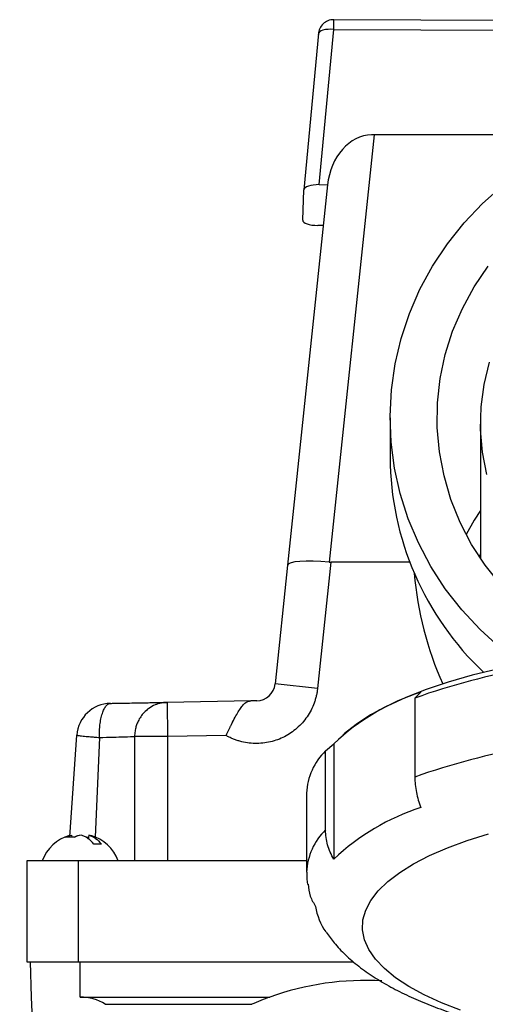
# Model space of a CAD drawing. Header units: inches. Extents: x 1.5 to 64.5, y 1.5 to 49.5.
# Tile 4 of 27: x 11.9 to 14.6, y 10.3 to 16.1. Entities that reach past the tile are written whole.
import ezdxf

# ---------------------------------------------------------------- set-up
doc = ezdxf.new("R2010")
doc.units = ezdxf.units.IN
doc.header["$LTSCALE"] = 6
doc.header["$MEASUREMENT"] = 0
doc.layers.add('DIMENSIONS', color=140, linetype='Continuous', lineweight=25)
doc.styles.add('SLDTEXTSTYLE0', font='TXT', dxfattribs={"width": 0.7})
doc.dimstyles.new('SLDDIMSTYLE0', dxfattribs={"dimtxt": 0.509766, "dimasz": 0.78, "dimexe": 0, "dimexo": 0.0625, "dimgap": 0.127441, "dimtad": 0, "dimtih": 1, "dimtoh": 1, "dimrnd": 1e-09, "dimzin": 12, "dimdsep": 46, "dimtxsty": 'SLDTEXTSTYLE0', "dimsah": 1, "dimcen": 0.09, "dimadec": 0, "dimazin": 3, "dimtfac": 1, "dimtofl": 0, "dimtmove": 0, "dimatfit": 3, "dimfxl": 0, "dimfrac": 2, "dimtolj": 1, "dimtzin": 12, "dimarcsym": 0})

# ---------------------------------------------------------------- blocks, each defined once
blk = doc.blocks.new('_D_11')
at = {"layer": 'DIMENSIONS'}
for p, q in [((5.6493, 10.2534), (5.4782, 10.2534)), ((5.4782, 10.2534), (5.4782, 9.4432)), ((7.1642, 10.2534), (7.3353, 10.2534)), ((7.3353, 10.2534), (7.3353, 9.4432)), ((8.083, 10.2534), (9.583, 10.2534)), ((9.583, 10.2534), (9.583, 8.7958)), ((5.4782, 9.4432), (5.6493, 9.4432)), ((7.3353, 9.4432), (7.1642, 9.4432)), ((13.6259, 8.7958), (8.833, 8.7958)), ((9.583, 6.6748), (9.583, 8.7958)), ((12.1539, 6.6748), (8.833, 6.6748))]:
    blk.add_line(p, q, dxfattribs=at)
for points in [[(9.583, 8.7958), (9.463, 8.0158), (9.703, 8.0158)], [(9.583, 6.6748), (9.703, 7.4548), (9.463, 7.4548)]]:
    blk.add_solid(points, dxfattribs=at)
at = {"layer": 'DIMENSIONS', "char_height": 0.5, "attachment_point": 1, "style": 'SLDTEXTSTYLE0'}
for s, insert in [('2.12', (5.6493, 11.0121)), ('53.9', (5.6493, 10.0878))]:
    blk.add_mtext(s, dxfattribs=dict(at, insert=insert))

msp = doc.modelspace()

# ---------------------------------------------------------------- linework, layer by layer
for p, q in [((16.3422, 16.0624), (13.7413, 16.0729)), ((13.6514, 15.9913), (13.5657, 15.0768)), ((13.6514, 15.9913), (13.6513, 15.9906)), ((13.6568, 15.1066), (13.742, 16.0159)), ((13.742, 16.0159), (15.5687, 16.0085)), ((13.9783, 15.3991), (13.7151, 12.8952)), ((15.238, 15.3991), (13.9783, 15.3991)), ((13.7049, 15.1048), (13.4708, 12.8769)), ((13.5595, 14.8987), (13.5656, 15.0762)), ((13.6568, 15.1066), (13.7051, 15.1064)), ((13.68, 14.8675), (13.6486, 14.8676)), ((14.0707, 13.7411), (14.0707, 13.5106)), ((14.6002, 13.7104), (14.6002, 12.9169)), ((14.5958, 12.9235), (14.6002, 12.9443)), ((13.4708, 12.8769), (13.3977, 12.1814)), ((13.724, 12.8948), (13.6463, 12.1553)), ((14.1862, 12.8948), (13.724, 12.8948)), ((13.6463, 12.1553), (13.3977, 12.1814)), ((14.2516, 12.1337), (14.2162, 12.0988)), ((13.2565, 12.0824), (12.7655, 12.0738)), ((12.7655, 12.0738), (12.7689, 11.8738)), ((14.2162, 12.0988), (14.2162, 11.6362)), ((12.1961, 11.2865), (12.2378, 11.882)), ((13.8036, 11.8908), (13.7943, 11.8826)), ((12.3693, 11.868), (12.3439, 11.2834)), ((12.7689, 11.8738), (12.5758, 11.8738)), ((12.5758, 11.8738), (12.5758, 11.1448)), ((13.1107, 11.8798), (12.7689, 11.8738)), ((12.7689, 11.8738), (12.7689, 11.1448)), ((13.6933, 11.789), (13.7416, 11.8316)), ((13.7416, 11.8316), (13.7416, 11.1552)), ((13.6933, 11.3264), (13.6933, 11.789)), ((13.5827, 11.5425), (13.5827, 11.0799)), ((12.2228, 11.284), (12.1708, 11.284)), ((12.2068, 11.2961), (12.2089, 11.284)), ((12.2917, 11.284), (12.3055, 11.284)), ((12.3077, 11.2961), (12.3036, 11.2731)), ((12.319, 11.2923), (12.3077, 11.2961)), ((11.9452, 11.1448), (11.9452, 10.5548)), ((12.2452, 11.1448), (11.9452, 11.1448)), ((12.2452, 11.1448), (12.2452, 10.5548)), ((13.5827, 11.1448), (12.2452, 11.1448)), ((11.9452, 10.5548), (12.2452, 10.5548)), ((11.9639, 10.5548), (11.9711, 10.3474)), ((12.2452, 10.5548), (13.8565, 10.5548)), ((12.2572, 10.3474), (12.2572, 10.5548)), ((11.9711, 10.3474), (12.0044, 9.3948)), ((12.2572, 10.3474), (13.3675, 10.3474)), ((12.4042, 10.305), (13.2613, 10.305))]:
    msp.add_line(p, q)
at = {"flags": 128}
for points in [[(13.742, 16.0159), (13.7245, 16.0168), (13.7077, 16.0163), (13.6921, 16.0146), (13.6784, 16.0117), (13.6671, 16.0076), (13.6586, 16.0027), (13.6533, 15.9969), (13.6514, 15.9913)], [(14.7148, 12.3942), (14.5977, 12.5006), (14.4906, 12.616), (14.3943, 12.7396), (14.3096, 12.8704), (14.2369, 13.0074), (14.177, 13.1498), (14.1301, 13.2964), (14.0966, 13.4463), (14.0768, 13.5983), (14.0708, 13.7513), (14.0786, 13.9043), (14.1002, 14.056), (14.1355, 14.2055), (14.1842, 14.3517), (14.2459, 14.4934), (14.3202, 14.6297), (14.4065, 14.7595), (14.5042, 14.8821), (14.6127, 14.9963), (14.7311, 15.1015)], [(14.7193, 12.7621), (14.628, 12.8769), (14.5485, 12.9993), (14.4815, 13.128), (14.4274, 13.2621), (14.3868, 13.4002), (14.36, 13.5414), (14.3473, 13.6842), (14.3488, 13.8275), (14.3644, 13.9701), (14.394, 14.1108), (14.4374, 14.2482), (14.4942, 14.3812), (14.5639, 14.5087), (14.6459, 14.6296)], [(14.6381, 13.4079), (14.6123, 13.5388), (14.6008, 13.6715), (14.6039, 13.8046), (14.6213, 13.9368), (14.653, 14.0666)], [(14.6002, 13.1973), (14.5639, 13.1407), (14.5165, 13.0571)], [(14.6991, 12.2689), (14.5512, 12.2328), (14.4119, 12.1928), (14.282, 12.1492), (14.1625, 12.1024), (14.0539, 12.0525), (13.9569, 11.9999), (13.8721, 11.9448), (13.8036, 11.8908)], [(14.4833, 10.27), (14.3714, 10.3136), (14.2703, 10.3602), (14.1805, 10.4094), (14.1028, 10.4609), (14.0377, 10.5145), (13.9855, 10.5696), (13.9466, 10.6261), (13.9214, 10.6834), (13.9098, 10.7413), (13.9122, 10.7993), (13.9283, 10.857), (13.9581, 10.9141), (14.0014, 10.9702), (14.058, 11.0249), (14.1274, 11.0778), (14.2091, 11.1286), (14.3027, 11.177), (14.4076, 11.2225), (14.5229, 11.2651), (14.648, 11.3042)]]:
    msp.add_lwpolyline(points, dxfattribs=at)
for centre, radius, start, end in [((12.6176, 16.0306), 1.1245, 359.25168, 2.15733), ((15.8184, 13.5205), 1.7477, 180.32576, 226.63722), ((15.5179, 8.4805), 3.8453, 99.62431, 109.786), ((13.2883, 12.1929), 0.11, 271, 354), ((14.6602, 10.8625), 1.3352, 107.81738, 133.4673), ((12.4373, 11.868), 0.2, 91, 176), ((13.945, 11.528), 0.3626, 133.97021, 177.71954), ((15.5179, 8.0179), 3.8453, 99.62431, 109.786), ((14.6602, 10.1861), 1.3352, 107.81738, 133.4673), ((13.9451, 11.0654), 0.3626, 133.97081, 177.70952), ((12.2572, 11.0658), 0.236, 105.30842, 160.34348), ((12.2572, 11.0658), 0.236, 19.76403, 74.75542), ((13.976, 10.9289), 0.3448, 188.4859, 215.37313), ((13.9259, 8.7948), 1.65, 86.61436, 109.78358), ((13.9259, 8.7948), 1.65, 109.78358, 113.75321)]:
    msp.add_arc(centre, radius, start, end)
for centre, major_axis, ratio, start_param, end_param in [((13.9536, 15.0786), (0.0336, 0.3192), 0.778826, 0.098383, 1.570796), ((13.9783, 15.3136), (0.2512, 0), 0.340364, 1.570796, 1.633421), ((13.656, 15.0758), (0.0903, -0.0001), 0.340853, 1.561611, 3.130126), ((13.6498, 14.8984), (0.0903, 0.0001), 0.340816, 3.129527, 4.698042), ((13.7194, 12.8507), (0.2486, -0.0261), 0.175419, 1.606555, 3.141593), ((15.9877, 12.998), (0, -1.8964), 0.939693, 4.800982, 5.157001), ((12.2572, 10.071), (0, 0.2764), 0.99939, 5.72209, 6.283185)]:
    msp.add_ellipse(centre, major_axis=major_axis, ratio=ratio, start_param=start_param, end_param=end_param)
for points, knots in [([(13.7413, 16.0716), (13.7381, 16.072), (13.7239, 16.0738), (13.6987, 16.0642), (13.6719, 16.0439), (13.6543, 16.015), (13.652, 15.9936), (13.651, 15.9833)], [0, 0, 0, 0, 0.067575, 0.305505, 0.543442, 0.781411, 1, 1, 1, 1]), ([(13.7151, 12.8952), (13.7166, 12.8951), (13.7196, 12.8949), (13.7225, 12.8948), (13.724, 12.8948)], [0, 0, 0, 0, 0.499314, 1, 1, 1, 1]), ([(13.6463, 12.1553), (13.6459, 12.1517), (13.6451, 12.1444), (13.6434, 12.1335), (13.6414, 12.1227), (13.6391, 12.112), (13.6365, 12.1014), (13.6336, 12.0908), (13.6303, 12.0803), (13.6229, 12.0592), (13.6094, 12.028), (13.5861, 11.9891), (13.5582, 11.9533), (13.516, 11.9114), (13.4546, 11.8696), (13.3849, 11.844), (13.3263, 11.834), (13.2809, 11.8321), (13.2357, 11.8358), (13.1989, 11.8436), (13.1705, 11.8525), (13.15, 11.8603), (13.13, 11.8693), (13.1171, 11.8763), (13.1107, 11.8798)], [0, 0, 0, 0, 0.015443, 0.030844, 0.046217, 0.061576, 0.076937, 0.092312, 0.107718, 0.123167, 0.186646, 0.250154, 0.313634, 0.377142, 0.500007, 0.622872, 0.686352, 0.74986, 0.813339, 0.876847, 0.907688, 0.938417, 0.969149, 1, 1, 1, 1]), ([(12.3693, 11.868), (12.3693, 11.8708), (12.3692, 11.8763), (12.3693, 11.8846), (12.3695, 11.8929), (12.3697, 11.9011), (12.3701, 11.9093), (12.3707, 11.9174), (12.3713, 11.9255), (12.3721, 11.9335), (12.374, 11.9512), (12.3783, 11.978), (12.3864, 12.0093), (12.3967, 12.0355), (12.4059, 12.0502), (12.413, 12.058), (12.4173, 12.0618), (12.4223, 12.0651), (12.4278, 12.0674), (12.4317, 12.0678), (12.4338, 12.068)], [0, 0, 0, 0, 0.02651, 0.05304, 0.0796, 0.106204, 0.132862, 0.159587, 0.18639, 0.213282, 0.240275, 0.367272, 0.500023, 0.623538, 0.759767, 0.79784, 0.84089, 0.888934, 0.941975, 1, 1, 1, 1]), ([(12.4338, 12.068), (12.4382, 12.0681), (12.4469, 12.0682), (12.4598, 12.0685), (12.4726, 12.0687), (12.4852, 12.0689), (12.4976, 12.0691), (12.5099, 12.0693), (12.522, 12.0695), (12.5339, 12.0697), (12.5599, 12.0702), (12.5981, 12.0709), (12.6447, 12.0717), (12.6856, 12.0724), (12.713, 12.0729), (12.7305, 12.0732), (12.741, 12.0734), (12.7503, 12.0735), (12.7586, 12.0737), (12.7632, 12.0737), (12.7655, 12.0738)], [0, 0, 0, 0, 0.027466, 0.054867, 0.082221, 0.109548, 0.136866, 0.164194, 0.191552, 0.218958, 0.246432, 0.373209, 0.500025, 0.626798, 0.753608, 0.802992, 0.852212, 0.901379, 0.950605, 1, 1, 1, 1]), ([(12.7655, 12.0738), (12.763, 12.0737), (12.7581, 12.0736), (12.7509, 12.073), (12.744, 12.0722), (12.7372, 12.0712), (12.7266, 12.0692), (12.7124, 12.0655), (12.688, 12.0564), (12.6597, 12.0405), (12.6319, 12.0164), (12.6109, 11.9904), (12.5967, 11.9658), (12.5867, 11.9415), (12.5811, 11.9217), (12.5779, 11.9041), (12.5762, 11.8893), (12.5759, 11.8791), (12.5758, 11.8738)], [0, 0, 0, 0, 0.024739, 0.048782, 0.072131, 0.09479, 0.116764, 0.180797, 0.240347, 0.376281, 0.499918, 0.601592, 0.702016, 0.776726, 0.855847, 0.901337, 0.949341, 1, 1, 1, 1]), ([(13.1107, 11.8798), (13.1122, 11.8829), (13.1151, 11.8889), (13.1193, 11.8976), (13.1233, 11.9059), (13.1271, 11.9136), (13.1307, 11.9209), (13.134, 11.9276), (13.1371, 11.9339), (13.14, 11.9397), (13.1426, 11.9449), (13.1451, 11.9498), (13.1473, 11.9541), (13.1554, 11.9699), (13.1686, 11.9949), (13.1838, 12.0207), (13.1953, 12.0383), (13.2034, 12.0495), (13.212, 12.0601), (13.2209, 12.069), (13.23, 12.0757), (13.2379, 12.0794), (13.2445, 12.0812), (13.2504, 12.0821), (13.2546, 12.0823), (13.2565, 12.0824)], [0, 0, 0, 0, 0.029442, 0.057416, 0.083922, 0.108958, 0.132527, 0.154626, 0.175257, 0.194419, 0.212113, 0.228337, 0.243094, 0.256381, 0.390788, 0.512057, 0.573832, 0.639914, 0.690481, 0.767687, 0.840367, 0.893488, 0.934207, 0.969677, 1, 1, 1, 1]), ([(13.2902, 12.0829), (13.2838, 12.0828), (13.2727, 12.0826), (13.2613, 12.0824), (13.2565, 12.0824)], [0, 0, 0, 0, 0.580164, 1, 1, 1, 1]), ([(12.2378, 11.882), (12.2378, 11.8819), (12.2378, 11.8818), (12.2384, 11.8815), (12.2397, 11.8811), (12.2424, 11.8805), (12.2477, 11.8797), (12.2572, 11.8784), (12.2726, 11.8767), (12.2923, 11.8747), (12.3112, 11.8729), (12.328, 11.8714), (12.3402, 11.8704), (12.3541, 11.8693), (12.3641, 11.8684), (12.3693, 11.868)], [0, 0, 0, 0, 0.029514, 0.059347, 0.119901, 0.181538, 0.244107, 0.371269, 0.50001, 0.614543, 0.755904, 0.809097, 0.867511, 0.931145, 1, 1, 1, 1]), ([(12.3693, 11.868), (12.4261, 11.8696), (12.5153, 11.8721), (12.564, 11.8735), (12.5758, 11.8738)], [-1.2241573, -1.2241573, -1.2241573, -1.2241573, -0.6751606, -0.263413, -0.263413, -0.263413, -0.263413]), ([(14.2162, 11.6362), (14.2162, 11.6068), (14.2193, 11.5769), (14.2282, 11.5317), (14.2319, 11.5165), (14.2407, 11.4866), (14.2458, 11.4719), (14.2516, 11.4573)], [0, 0, 0, 0, 0.5, 0.5, 0.75, 0.75, 1, 1, 1, 1]), ([(13.7416, 11.1552), (13.7258, 11.1818), (13.7139, 11.2095), (13.7016, 11.2528), (13.6985, 11.2676), (13.6943, 11.297), (13.6933, 11.3117), (13.6933, 11.3264)], [0, 0, 0, 0, 0.5, 0.5, 0.75, 0.75, 1, 1, 1, 1]), ([(12.223, 11.284), (12.223, 11.284), (12.2315, 11.2916), (12.2415, 11.2938), (12.2514, 11.2961)], [0, 0, 0, 0, 0.005391, 1, 1, 1, 1]), ([(12.3364, 11.2438), (12.3259, 11.2572), (12.3145, 11.2683), (12.296, 11.2815), (12.2895, 11.2853), (12.2765, 11.2917), (12.2698, 11.2942), (12.263, 11.2961)], [0, 0, 0, 0, 0.5, 0.5, 0.75, 0.75, 1, 1, 1, 1]), ([(12.3077, 11.2961), (12.3145, 11.2942), (12.3211, 11.2917), (12.3342, 11.2854), (12.3406, 11.2815), (12.3591, 11.2683), (12.3706, 11.2572), (12.3811, 11.2438)], [0, 0, 0, 0, 0.25, 0.25, 0.5, 0.5, 1, 1, 1, 1]), ([(13.5834, 11.08), (13.5832, 11.0761), (13.5817, 11.0519), (13.5854, 11.0279), (13.5885, 11.0078)], [0, 0, 0, 0, 0.1619391, 1, 1, 1, 1]), ([(13.5915, 11.0083), (13.5941, 10.9848), (13.599, 10.9385), (13.6231, 10.898), (13.635, 10.8781)], [0, 0, 0, 0, 0.5091, 1, 1, 1, 1]), ([(13.6972, 10.7271), (13.7121, 10.7063), (13.7456, 10.6592), (13.8096, 10.5931), (13.8874, 10.526), (13.9762, 10.4634), (14.0738, 10.4056), (14.1788, 10.3528), (14.2902, 10.3048), (14.4076, 10.2612), (14.5308, 10.2216), (14.6592, 10.186), (14.7925, 10.1542), (14.9299, 10.1261), (15.0707, 10.1019), (15.2136, 10.0814), (15.3567, 10.0649), (15.4987, 10.052), (15.6265, 10.0435), (15.7403, 10.0382), (15.8562, 10.0345), (15.9387, 10.0339), (15.9877, 10.0336)], [0, 0, 0, 0, 0.0402512, 0.091321, 0.1453676, 0.2012134, 0.2574284, 0.3129846, 0.3678838, 0.4221733, 0.4759185, 0.5291769, 0.5819851, 0.6343486, 0.6862242, 0.7374805, 0.7877942, 0.836318, 0.8837549, 0.9176237, 0.9509701, 1, 1, 1, 1])]:
    msp.add_open_spline(points, degree=3, knots=knots)
for points in [[(12.1708, 11.284), (12.1821, 11.2899), (12.1941, 11.2939), (12.2068, 11.2961)], [(12.263, 11.2961), (12.2496, 11.2939), (12.2362, 11.2899), (12.2228, 11.284)], [(12.3811, 11.2438), (12.3688, 11.2438), (12.3539, 11.2438), (12.3364, 11.2438)]]:
    msp.add_open_spline(points, degree=3)

# ---------------------------------------------------------------- dimensions: what is measured, and where the dimension line sits
at = {"layer": 'DIMENSIONS'}
dim = msp.add_linear_dim(base=(9.583, 8.7958), p1=(12.4539, 6.6748), p2=(13.9259, 8.7958), angle=90, dimstyle='SLDDIMSTYLE0', dxfattribs=at)
dim.commit()
dim.dimension.update_dxf_attribs({"geometry": '_D_11', "text_midpoint": (9.583, 10.2534), "dimtype": 160})

doc.saveas('drawing.dxf')
